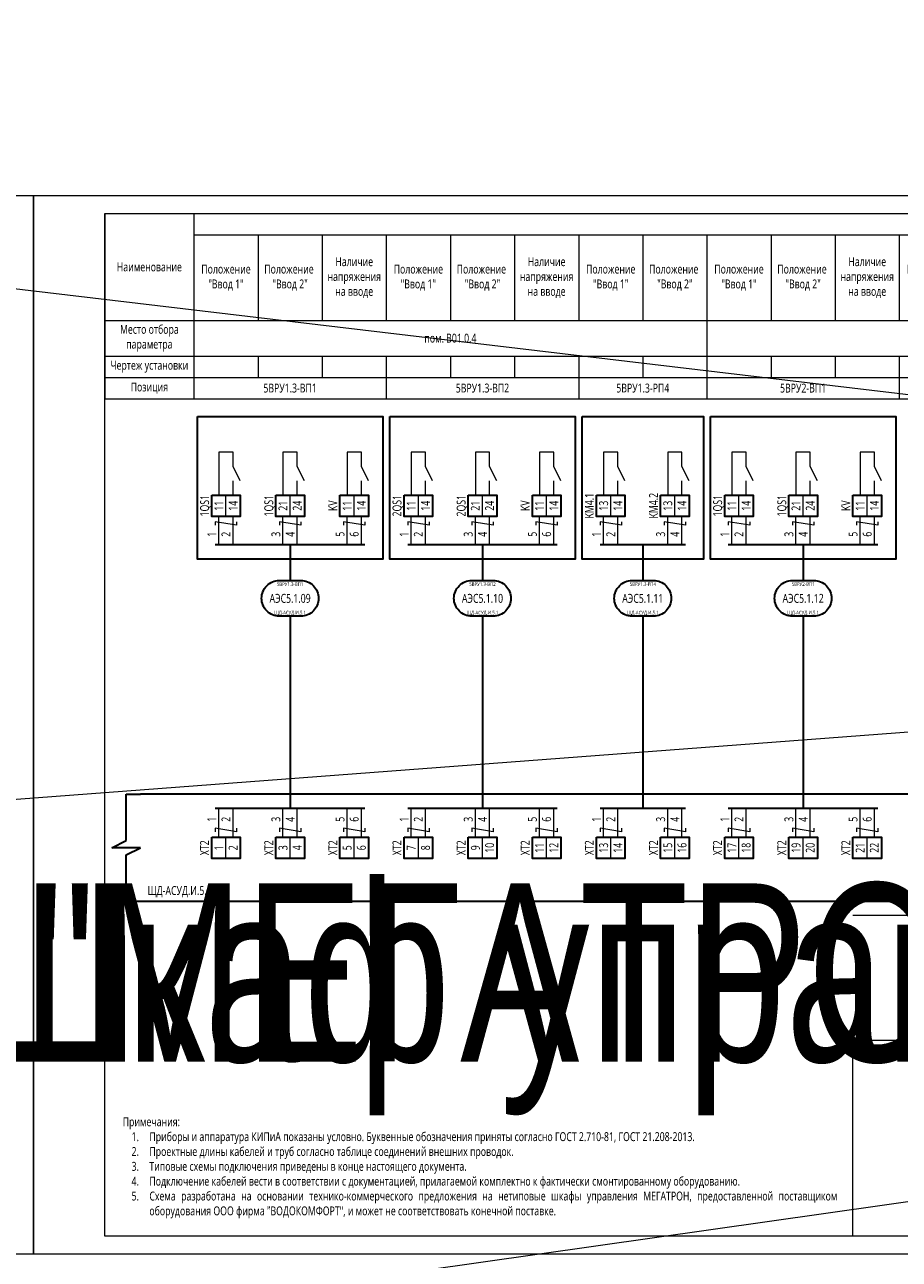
# Model space of a CAD drawing. Header units: millimetres. Extents: x -1173 to 6733, y -4591 to 345.
# Tile 69 of 93: x 838 to 1083, y -2 to 345. Entities that reach past the tile are written whole.
import ezdxf
from ezdxf.enums import TextEntityAlignment as Align

# ---------------------------------------------------------------- set-up
doc = ezdxf.new("R2018")
doc.units = ezdxf.units.MM
doc.set_wipeout_variables(frame=1)
doc.layers.get('0').update_dxf_attribs({"lineweight": 15})
for name, color, linetype, lineweight in [('AK_Drawing', 7, 'Continuous', 35), ('AK_Drawing_Thin', 7, 'Continuous', 15), ('AK_Equipment', 7, 'Continuous', 35), ('AK_Multy_Wire', 7, 'Continuous', 35), ('AK_Table', 7, 'Continuous', 35), ('AK_Wire', 7, 'Continuous', 15), ('AK_Wire_Number', 7, 'Continuous', 15)]:
    doc.layers.add(name, color=color, linetype=linetype, lineweight=lineweight)
doc.layers.add('UNPLOTTED', color=2, linetype='Continuous', lineweight=15, plot=False)
doc.styles.get("Standard").update_dxf_attribs({"font": 'arial.ttf'})
doc.styles.add('Trebuchet MS', font='trebuc.ttf', dxfattribs={"width": 0.75})

# ---------------------------------------------------------------- blocks, each defined once
blk = doc.blocks.new('*U8')
at = {"insert": (-100, -12.42), "char_height": 2.5, "width": 200, "attachment_point": 7, "style": 'Trebuchet MS'}
blk.add_mtext('\\pxqj;Примечания:\\P\\pi-2,l3,t3;1.^IПриборы и аппаратура КИПиА показаны условно. Буквенные обозначения приняты согласно ГОСТ 2.710-81, ГОСТ 21.208-2013.\\P2.^IПроектные длины кабелей и труб согласно таблице соединений внешних проводок.\\P3.^IТиповые схемы подключения приведены в конце настоящего документа.\\P4.^IПодключение кабелей вести в соответствии с документацией, прилагаемой комплектно к фактически смонтированному оборудованию.\\P5.^IСхема разработана на основании технико-коммерческого предложения на нетиповые шкафы управления МЕГАТРОН, предоставленной поставщиком оборудования ООО фирма "ВОДОКОМФОРТ", и может не соответствовать конечной поставке.', dxfattribs=at)
blk = doc.blocks.new('*U9')
at = {"layer": 'AK_Drawing', "color": 0, "linetype": 'ByBlock', "lineweight": -2, "transparency": 16777216}
blk.add_blockref('*U8', (840, 0), dxfattribs=at)
blk = doc.blocks.new('*U1')
at = {"layer": 'UNPLOTTED'}
blk.add_line((0, 90), (-185, 90), dxfattribs=at)
for points in [[(0, 0), (-395, 0), (-395, 287), (0, 287)], [(-185, 55), (0, 55), (0, 0), (-185, 0)]]:
    blk.add_lwpolyline(points, close=True, dxfattribs=at)
blk = doc.blocks.new('*U70')
at = {"style": 'Trebuchet MS', "width": 0.75}
for tag, flags, p in [('NAME', 9, (-1, 0)), ('TYPE', 9, (-1, -3)), ('ASSYCODE', 9, (-1, -6)), ('MFG', 9, (-1, -9)), ('MESUREMENT_UNITS', 9, (-1, -13.44)), ('WEIGHT', 9, (-1, -18)), ('COUNT', 9, (-1, -16.98)), ('SORTING_SECTION', 9, (-1, -22.98)), ('XREF', 1, (-1, -24))]:
    blk.add_attdef(tag, text='', height=2, dxfattribs=dict(at, flags=flags)).set_placement(p, align=Align.RIGHT)
at = {"lineweight": 30, "width": 0.75, "flags": 104}
blk.add_attdef('CATDESC', text='', height=2.5, dxfattribs=at).set_placement((370, -25), align=Align.MIDDLE_RIGHT)
at = {"style": 'Trebuchet MS', "width": 0.75}
blk.add_attdef('TAG1', text='', height=2.5, dxfattribs=at).set_placement((2, -27), align=Align.MIDDLE_LEFT)
at = {"layer": 'UNPLOTTED', "style": 'Trebuchet MS', "width": 0.75, "flags": 8}
for tag, p in [('DESC1', (1, -3)), ('DESC2', (1, -5)), ('DESC3', (1, -7)), ('FAMILY', (1, -13.73)), ('SYSTEM_NAME', (1, -17.99)), ('POSITION_N', (1, -15.99))]:
    blk.add_attdef(tag, p, '', height=1, dxfattribs=at)
blk = doc.blocks.new('*U71')
at = {"lineweight": 30, "width": 0.75, "flags": 104}
blk.add_attdef('CATDESC', text='', height=2.5, dxfattribs=at).set_placement((370, -25), align=Align.MIDDLE_RIGHT)
at = {"style": 'Trebuchet MS', "width": 0.75}
blk.add_attdef('TAG1', text='', height=2.5, dxfattribs=at).set_placement((2, -27), align=Align.MIDDLE_LEFT)
at = {"layer": 'UNPLOTTED', "style": 'Trebuchet MS', "width": 0.75, "flags": 8}
for tag, p in [('DESC1', (1, -3)), ('DESC2', (1, -5)), ('DESC3', (1, -7)), ('FAMILY', (1, -13.73)), ('SYSTEM_NAME', (1, -17.99)), ('POSITION_N', (1, -15.99))]:
    blk.add_attdef(tag, p, '', height=1, dxfattribs=at)
blk = doc.blocks.new('*U72')
for p, q in [((-4, -13), (-4, 0)), ((-4, 0), (0, 0)), ((372, 0), (0, 0)), ((-8, -15), (-4, -13)), ((0, -15), (-8, -15)), ((-4, -17), (0, -15)), ((-4, -30), (-4, -17)), ((-4, -30), (0, -30)), ((0, -30), (372, -30))]:
    blk.add_line(p, q)
at = {"lineweight": 30, "width": 0.75, "flags": 104}
blk.add_attdef('CATDESC', text='', height=2.5, dxfattribs=at).set_placement((370, -25), align=Align.MIDDLE_RIGHT)
at = {"style": 'Trebuchet MS', "width": 0.75}
blk.add_attdef('TAG1', text='', height=2.5, dxfattribs=at).set_placement((2, -27), align=Align.MIDDLE_LEFT)
at = {"layer": 'UNPLOTTED', "style": 'Trebuchet MS', "width": 0.75, "flags": 8}
for tag, p in [('DESC1', (1, -3)), ('DESC2', (1, -5)), ('DESC3', (1, -7)), ('FAMILY', (1, -13.73)), ('SYSTEM_NAME', (1, -17.99)), ('POSITION_N', (1, -15.99))]:
    blk.add_attdef(tag, p, '', height=1, dxfattribs=at)
blk = doc.blocks.new('*U217')
blk.add_wipeout([(0, 0), (0, -6), (8, -6), (8, 0)])
blk.add_lwpolyline([(0, 0), (8, 0), (8, -6), (0, -6)], close=True)
at = {"lineweight": -2}
blk.add_lwpolyline([(4, 0), (8, 0), (8, -6), (4, -6)], close=True, dxfattribs=at)
at = {"style": 'Trebuchet MS', "width": 0.75, "flags": 12}
for tag, p in [('TERM01', (2, -3)), ('TERM02', (6, -3))]:
    blk.add_attdef(tag, text='', height=2.5, rotation=90, dxfattribs=at).set_placement(p, align=Align.MIDDLE_CENTER)
at = {"style": 'Trebuchet MS', "width": 0.75}
blk.add_attdef('TAG1', text='', height=2.5, rotation=90, dxfattribs=at).set_placement((-2, -3), align=Align.MIDDLE_CENTER)
at = {"style": 'Trebuchet MS', "width": 0.75, "flags": 12}
for tag, p in [('NOTE01', (2, -7)), ('NOTE02', (6, -7))]:
    blk.add_attdef(tag, text='', height=2.5, rotation=90, dxfattribs=at).set_placement(p, align=Align.MIDDLE_RIGHT)
blk = doc.blocks.new('*T32')
at = {"layer": 'AK_Table', "color": 0, "linetype": 'ByBlock', "lineweight": -2, "transparency": 16777216}
for p, q in [((0, 0), (385, 0)), ((0, 0), (0, -52)), ((25, 0), (25, -52)), ((385, 0), (385, -52)), ((25, -6), (385, -6)), ((43, -6), (43, -30)), ((61, -6), (61, -30)), ((79, -6), (79, -30)), ((97, -6), (97, -30)), ((115, -6), (115, -30)), ((133, -6), (133, -30)), ((151, -6), (151, -30)), ((169, -6), (169, -52)), ((187, -6), (187, -30)), ((205, -6), (205, -30)), ((223, -6), (223, -30)), ((241, -6), (241, -30)), ((259, -6), (259, -30)), ((277, -6), (277, -30)), ((295, -6), (295, -30)), ((313, -6), (313, -30)), ((331, -6), (331, -30)), ((349, -6), (349, -52)), ((367, -6), (367, -52)), ((0, -30), (385, -30)), ((0, -40), (385, -40)), ((43, -40), (43, -46)), ((61, -40), (61, -46)), ((79, -40), (79, -52)), ((97, -40), (97, -46)), ((115, -40), (115, -46)), ((133, -40), (133, -52)), ((151, -40), (151, -46)), ((187, -40), (187, -46)), ((205, -40), (205, -46)), ((223, -40), (223, -52)), ((241, -40), (241, -46)), ((259, -40), (259, -46)), ((277, -40), (277, -52)), ((295, -40), (295, -46)), ((313, -40), (313, -46)), ((331, -40), (331, -46)), ((0, -46), (385, -46)), ((0, -52), (385, -52))]:
    blk.add_line(p, q, dxfattribs=at)
at = {"layer": 'AK_Table', "color": 0, "transparency": 16777216, "char_height": 2.5, "attachment_point": 5, "style": 'Trebuchet MS'}
for s, insert, width in [('Аварийное освещение (наружные входы ПОН) "Режим дист."', (322, -18), 17), ('Аварийное освещение (наружные входы ПОН) "Включено"', (340, -18), 17), ('Наименование', (12.5, -15), 24), ('Наличие напряжения на вводе', (70, -18), 17), ('Наличие напряжения на вводе', (124, -18), 17), ('Наличие напряжения на вводе', (214, -18), 17), ('Наличие напряжения на вводе', (268, -18), 17), ('Положение "Ввод 1"', (34, -18), 17), ('Положение  "Ввод 2"', (52, -18), 17), ('Положение "Ввод 1"', (88, -18), 17), ('Положение  "Ввод 2"', (106, -18), 17), ('Положение "Ввод 1"', (142, -18), 17), ('Положение  "Ввод 2"', (160, -18), 17), ('Положение "Ввод 1"', (178, -18), 17), ('Положение  "Ввод 2"', (196, -18), 17), ('Положение "Ввод 1"', (232, -18), 17), ('Положение  "Ввод 2"', (250, -18), 17), ('Положение "Ввод 1"', (286, -18), 17), ('Положение  "Ввод 2"', (304, -18), 17), ('Резерв', (358, -18), 17), ('Резерв', (376, -18), 17), ('Место отбора параметра', (12.5, -35), 23), ('{\\C256;пом. B01.0.4}', (97, -35), 143), ('{\\C256;пом. B01.0.6}', (259, -35), 179), ('Чертеж установки', (12.5, -43), 23), ('Позиция', (12.5, -49), 23), ('5ВРУ1.3-ВП1', (52, -49), 53), ('5ВРУ1.3-ВП2', (106, -49), 53), ('5ВРУ1.3-РП4', (151, -49), 35), ('5ВРУ2-ВП1', (196, -49), 53), ('5ВРУ2-ВП2', (250, -49), 53), ('5ВРУ2-РП4', (313, -49), 71)]:
    blk.add_mtext(s, dxfattribs=dict(at, insert=insert, width=width))
blk = doc.blocks.new('*U12')
blk.add_lwpolyline([(-3, 5), (3, 5, -0.414214), (8, 0), (8, 0, -0.414214), (3, -5), (-3, -5, -0.414214), (-8, 0), (-8, 0, -0.414214)], format="xyb", close=True)
at = {"style": 'Trebuchet MS', "width": 0.75}
blk.add_attdef('CA_CIRCUIT_NUMBER', text='', height=2.5, dxfattribs=at).set_placement((0, 0), align=Align.MIDDLE_CENTER)
at = {"lineweight": 30, "width": 0.75, "flags": 1}
blk.add_attdef('CA_CABLE_TYPE', text='', height=2.5, rotation=90, dxfattribs=at).set_placement((0, -25), align=Align.BOTTOM_CENTER)
at = {"style": 'Trebuchet MS', "width": 0.75}
blk.add_attdef('LENGTH', text='', height=2.5, rotation=90, dxfattribs=at).set_placement((2, -24.82), align=Align.MIDDLE_CENTER)
at = {"layer": 'UNPLOTTED', "style": 'Trebuchet MS', "width": 0.75}
for tag, p in [('LOAD_NAME', (0, 4)), ('PANEL_NAME', (0, -4))]:
    blk.add_attdef(tag, text='', height=1, dxfattribs=at).set_placement(p, align=Align.MIDDLE_CENTER)
blk = doc.blocks.new('*U126')
at = {"layer": 'AK_Wire'}
for points in [[(-2, -4), (-2, 4)], [(2, -4), (2, 4)], [(3, 2.5), (3, 1.5), (-3, 2.5), (-3, 1.5)]]:
    blk.add_lwpolyline(points, dxfattribs=at)
blk = doc.blocks.new('*U127')
at = {"layer": 'AK_Drawing', "color": 0, "linetype": 'ByBlock', "lineweight": -2, "transparency": 16777216}
for p in [(0, 0), (18, 0), (36, 0)]:
    blk.add_blockref('*U126', p, dxfattribs=at)
blk = doc.blocks.new('Z')
at = {"layer": 'AK_Wire'}
blk.add_lwpolyline([(3, 0.5), (3, -0.5), (-3, 0.5), (-3, -0.5)], dxfattribs=at)
blk = doc.blocks.new('*U128')
at = {"layer": 'AK_Wire'}
for points in [[(-2, -4), (-2, 4)], [(2, -4), (2, 4)]]:
    blk.add_lwpolyline(points, dxfattribs=at)
blk.add_blockref('Z', (0, -2), dxfattribs=at)
blk = doc.blocks.new('*U129')
at = {"layer": 'AK_Drawing', "color": 0, "linetype": 'ByBlock', "lineweight": -2, "transparency": 16777216}
for p in [(0, 0), (18, 0), (36, 0)]:
    blk.add_blockref('*U128', p, dxfattribs=at)
blk = doc.blocks.new('*U30')
blk.add_line((4, 0), (4, 4))
blk.add_lwpolyline([(6, 4), (4, 8), (4, 12), (0, 12), (0, 0)])
blk = doc.blocks.new('*U130')
at = {"layer": 'AK_Drawing_Thin'}
blk.add_blockref('*U30', (-4, -6.5), dxfattribs=at)
blk = doc.blocks.new('*U131')
at = {"layer": 'AK_Drawing', "color": 0, "linetype": 'ByBlock', "lineweight": -2, "transparency": 16777216}
for p in [(0, 0), (18, 0), (36, 0)]:
    blk.add_blockref('*U130', p, dxfattribs=at)
blk = doc.blocks.new('*U132')
at = {"layer": 'AK_Wire'}
for points in [[(-2, -4), (-2, 4)], [(2, -4), (2, 4)], [(3, 2.5), (3, 1.5), (-3, 2.5), (-3, 1.5)]]:
    blk.add_lwpolyline(points, dxfattribs=at)
blk = doc.blocks.new('*U133')
at = {"layer": 'AK_Drawing', "color": 0, "linetype": 'ByBlock', "lineweight": -2, "transparency": 16777216}
for p in [(0, 0), (18, 0), (36, 0)]:
    blk.add_blockref('*U132', p, dxfattribs=at)
blk = doc.blocks.new('*U134')
at = {"layer": 'AK_Wire'}
for points in [[(-2, -4), (-2, 4)], [(2, -4), (2, 4)]]:
    blk.add_lwpolyline(points, dxfattribs=at)
blk.add_blockref('Z', (0, -2), dxfattribs=at)
blk = doc.blocks.new('*U135')
at = {"layer": 'AK_Drawing', "color": 0, "linetype": 'ByBlock', "lineweight": -2, "transparency": 16777216}
for p in [(0, 0), (18, 0), (36, 0)]:
    blk.add_blockref('*U134', p, dxfattribs=at)
blk = doc.blocks.new('*U136')
at = {"layer": 'AK_Drawing_Thin'}
blk.add_blockref('*U30', (-4, -6.5), dxfattribs=at)
blk = doc.blocks.new('*U137')
at = {"layer": 'AK_Drawing', "color": 0, "linetype": 'ByBlock', "lineweight": -2, "transparency": 16777216}
for p in [(0, 0), (18, 0), (36, 0)]:
    blk.add_blockref('*U136', p, dxfattribs=at)
blk = doc.blocks.new('*U138')
at = {"layer": 'AK_Wire'}
for points in [[(-2, -4), (-2, 4)], [(2, -4), (2, 4)], [(3, 2.5), (3, 1.5), (-3, 2.5), (-3, 1.5)]]:
    blk.add_lwpolyline(points, dxfattribs=at)
blk = doc.blocks.new('*U139')
at = {"layer": 'AK_Drawing', "color": 0, "linetype": 'ByBlock', "lineweight": -2, "transparency": 16777216}
for p in [(0, 0), (18, 0)]:
    blk.add_blockref('*U138', p, dxfattribs=at)
blk = doc.blocks.new('*U140')
at = {"layer": 'AK_Wire'}
for points in [[(-2, -4), (-2, 4)], [(2, -4), (2, 4)]]:
    blk.add_lwpolyline(points, dxfattribs=at)
blk.add_blockref('Z', (0, -2), dxfattribs=at)
blk = doc.blocks.new('*U141')
at = {"layer": 'AK_Drawing', "color": 0, "linetype": 'ByBlock', "lineweight": -2, "transparency": 16777216}
for p in [(0, 0), (18, 0)]:
    blk.add_blockref('*U140', p, dxfattribs=at)
blk = doc.blocks.new('*U142')
at = {"layer": 'AK_Drawing_Thin'}
blk.add_blockref('*U30', (-4, -6.5), dxfattribs=at)
blk = doc.blocks.new('*U143')
at = {"layer": 'AK_Drawing', "color": 0, "linetype": 'ByBlock', "lineweight": -2, "transparency": 16777216}
for p in [(0, 0), (18, 0)]:
    blk.add_blockref('*U142', p, dxfattribs=at)
blk = doc.blocks.new('*U144')
at = {"layer": 'AK_Wire'}
for points in [[(-2, -4), (-2, 4)], [(2, -4), (2, 4)], [(3, 2.5), (3, 1.5), (-3, 2.5), (-3, 1.5)]]:
    blk.add_lwpolyline(points, dxfattribs=at)
blk = doc.blocks.new('*U145')
at = {"layer": 'AK_Drawing', "color": 0, "linetype": 'ByBlock', "lineweight": -2, "transparency": 16777216}
for p in [(0, 0), (18, 0), (36, 0)]:
    blk.add_blockref('*U144', p, dxfattribs=at)
blk = doc.blocks.new('*U146')
at = {"layer": 'AK_Wire'}
for points in [[(-2, -4), (-2, 4)], [(2, -4), (2, 4)]]:
    blk.add_lwpolyline(points, dxfattribs=at)
blk.add_blockref('Z', (0, -2), dxfattribs=at)
blk = doc.blocks.new('*U147')
at = {"layer": 'AK_Drawing', "color": 0, "linetype": 'ByBlock', "lineweight": -2, "transparency": 16777216}
for p in [(0, 0), (18, 0), (36, 0)]:
    blk.add_blockref('*U146', p, dxfattribs=at)
blk = doc.blocks.new('*U148')
at = {"layer": 'AK_Drawing_Thin'}
blk.add_blockref('*U30', (-4, -6.5), dxfattribs=at)
blk = doc.blocks.new('*U149')
at = {"layer": 'AK_Drawing', "color": 0, "linetype": 'ByBlock', "lineweight": -2, "transparency": 16777216}
for p in [(0, 0), (18, 0), (36, 0)]:
    blk.add_blockref('*U148', p, dxfattribs=at)

msp = doc.modelspace()

# ---------------------------------------------------------------- linework, layer by layer
at = {"layer": 'AK_Drawing', "lineweight": 30}
for points in [[(886, 235), (938, 235), (938, 195), (886, 195)], [(940, 235), (992, 235), (992, 195), (940, 195)], [(994, 235), (1028, 235), (1028, 195), (994, 195)], [(1030, 235), (1082, 235), (1082, 195), (1030, 195)]]:
    msp.add_lwpolyline(points, close=True, dxfattribs=at)
at = {"layer": 'AK_Multy_Wire'}
for p, q in [((933, 199), (891, 199)), ((987, 199), (945, 199)), ((1023, 199), (999, 199)), ((1077, 199), (1035, 199)), ((933, 125), (891, 125)), ((987, 125), (945, 125)), ((1023, 125), (999, 125)), ((1077, 125), (1035, 125))]:
    msp.add_line(p, q, dxfattribs=at)
for points in [[(912, 199), (912, 189)], [(966, 199), (966, 189)], [(1011, 199), (1011, 189)], [(1056, 199), (1056, 189)], [(912, 179), (912, 125)], [(966, 179), (966, 125)], [(1011, 179), (1011, 125)], [(1056, 179), (1056, 125)]]:
    msp.add_lwpolyline(points, dxfattribs=at)
at = {"layer": 'UNPLOTTED', "linetype": 'Continuous'}
for points in [[(420, 0), (840, 0), (840, 297), (420, 297)], [(840, 0), (1260, 0), (1260, 297), (840, 297)]]:
    msp.add_lwpolyline(points, close=True, dxfattribs=at)

# ---------------------------------------------------------------- block references
msp.add_blockref('*T32', (860, 292))
at = {"layer": 'AK_Drawing'}
msp.add_blockref('*U9', (125, 22.42), dxfattribs=at)
at = {"layer": 'AK_Equipment'}
ref = msp.add_blockref('*U70', (30, 129), dxfattribs=at)
lines = msp.add_mtext('\\W0.7500;Шкаф управления "МЕГАТРОН" ШАУ-С-220-ЩД-АСУД.И.5.1(1059-50-1.2-05-АСУД.И)-54', dxfattribs={"layer": '0', "insert": (400, 104), "char_height": 50, "attachment_point": 1})
ref.add_attrib('CATDESC', '', (400, 104), dxfattribs={"flags": 104}).embed_mtext(lines)
ref = msp.add_blockref('*U71', (450, 129), dxfattribs=at)
lines = msp.add_mtext('\\W0.7500;Шкаф управления "МЕГАТРОН" ШАУ-С-220-ЩД-АСУД.И.5.1(1059-50-1.2-05-АСУД.И)-54', dxfattribs={"layer": '0', "insert": (820, 104), "char_height": 50, "attachment_point": 1})
ref.add_attrib('CATDESC', '', (820, 104), dxfattribs={"flags": 104}).embed_mtext(lines)
ref = msp.add_blockref('*U72', (870, 129), dxfattribs=at)
ref.add_attrib('TAG1', 'ЩД-АСУД.И.5.1', dxfattribs={"layer": '0', "height": 2.5, "style": 'Trebuchet MS', "width": 0.75}).set_placement((872, 102), align=Align.MIDDLE_LEFT)
at = {"layer": 'AK_Multy_Wire', "ltscale": 10}
for p, values in [((912, 184), {'CA_CIRCUIT_NUMBER': 'АЭС5.1.09', 'PANEL_NAME': 'ЩД-АСУД.И.5.1', 'LOAD_NAME': '5ВРУ1.3-ВП1'}), ((966, 184), {'CA_CIRCUIT_NUMBER': 'АЭС5.1.10', 'PANEL_NAME': 'ЩД-АСУД.И.5.1', 'LOAD_NAME': '5ВРУ1.3-ВП2'}), ((1011, 184), {'CA_CIRCUIT_NUMBER': 'АЭС5.1.11', 'PANEL_NAME': 'ЩД-АСУД.И.5.1', 'LOAD_NAME': '5ВРУ1.3-РП4'}), ((1056, 184), {'CA_CIRCUIT_NUMBER': 'АЭС5.1.12', 'PANEL_NAME': 'ЩД-АСУД.И.5.1', 'LOAD_NAME': '5ВРУ2-ВП1'})]:
    msp.add_blockref('*U12', p, dxfattribs=at).add_auto_attribs(values)
at = {"layer": 'UNPLOTTED'}
msp.add_blockref('*U1', (1255, 5), dxfattribs=at)

# ---------------------------------------------------------------- texts
at = {"layer": 'AK_Wire_Number', "style": 'Trebuchet MS', "width": 0.75}
for s, p in [('1', (892, 202)), ('2', (896, 202)), ('3', (910, 202)), ('4', (914, 202)), ('5', (928, 202)), ('6', (932, 202)), ('1', (946, 202)), ('2', (950, 202)), ('3', (964, 202)), ('4', (968, 202)), ('5', (982, 202)), ('6', (986, 202)), ('1', (1000, 202)), ('2', (1004, 202)), ('3', (1018, 202)), ('4', (1022, 202)), ('1', (1036, 202)), ('2', (1040, 202)), ('3', (1054, 202)), ('4', (1058, 202)), ('5', (1072, 202)), ('6', (1076, 202)), ('1', (892, 122)), ('2', (896, 122)), ('3', (910, 122)), ('4', (914, 122)), ('5', (928, 122)), ('6', (932, 122)), ('1', (946, 122)), ('2', (950, 122)), ('3', (964, 122)), ('4', (968, 122)), ('5', (982, 122)), ('6', (986, 122)), ('1', (1000, 122)), ('2', (1004, 122)), ('3', (1018, 122)), ('4', (1022, 122)), ('1', (1036, 122)), ('2', (1040, 122)), ('3', (1054, 122)), ('4', (1058, 122)), ('5', (1072, 122)), ('6', (1076, 122))]:
    msp.add_text(s, height=2.5, rotation=90, dxfattribs=at).set_placement(p, align=Align.BOTTOM_CENTER)

# ---------------------------------------------------------------- next in the draw order: block references
at = {"layer": 'AK_Equipment', "lineweight": 15}
ref = msp.add_blockref('*U217', (890, 213), dxfattribs=at)
ref.add_attrib('TAG1', '1QS1', dxfattribs={"layer": '0', "height": 2.5, "rotation": 90, "style": 'Trebuchet MS', "width": 0.75}).set_placement((888, 210), align=Align.MIDDLE_CENTER)
ref.add_attrib('TERM01', '11', dxfattribs={"layer": '0', "height": 2.5, "rotation": 90, "style": 'Trebuchet MS', "width": 0.75}).set_placement((892, 210), align=Align.MIDDLE_CENTER)
ref.add_attrib('TERM02', '14', dxfattribs={"layer": '0', "height": 2.5, "rotation": 90, "style": 'Trebuchet MS', "width": 0.75}).set_placement((896, 210), align=Align.MIDDLE_CENTER)
ref = msp.add_blockref('*U217', (908, 213), dxfattribs=at)
ref.add_attrib('TAG1', '1QS1', dxfattribs={"layer": '0', "height": 2.5, "rotation": 90, "style": 'Trebuchet MS', "width": 0.75}).set_placement((906, 210), align=Align.MIDDLE_CENTER)
ref.add_attrib('TERM01', '21', dxfattribs={"layer": '0', "height": 2.5, "rotation": 90, "style": 'Trebuchet MS', "width": 0.75}).set_placement((910, 210), align=Align.MIDDLE_CENTER)
ref.add_attrib('TERM02', '24', dxfattribs={"layer": '0', "height": 2.5, "rotation": 90, "style": 'Trebuchet MS', "width": 0.75}).set_placement((914, 210), align=Align.MIDDLE_CENTER)
ref = msp.add_blockref('*U217', (926, 213), dxfattribs=at)
ref.add_attrib('TAG1', 'KV', dxfattribs={"layer": '0', "height": 2.5, "rotation": 90, "style": 'Trebuchet MS', "width": 0.75}).set_placement((924, 210), align=Align.MIDDLE_CENTER)
ref.add_attrib('TERM01', '11', dxfattribs={"layer": '0', "height": 2.5, "rotation": 90, "style": 'Trebuchet MS', "width": 0.75}).set_placement((928, 210), align=Align.MIDDLE_CENTER)
ref.add_attrib('TERM02', '14', dxfattribs={"layer": '0', "height": 2.5, "rotation": 90, "style": 'Trebuchet MS', "width": 0.75}).set_placement((932, 210), align=Align.MIDDLE_CENTER)
ref = msp.add_blockref('*U217', (944, 213), dxfattribs=at)
ref.add_attrib('TAG1', '2QS1', dxfattribs={"layer": '0', "height": 2.5, "rotation": 90, "style": 'Trebuchet MS', "width": 0.75}).set_placement((942, 210), align=Align.MIDDLE_CENTER)
ref.add_attrib('TERM01', '11', dxfattribs={"layer": '0', "height": 2.5, "rotation": 90, "style": 'Trebuchet MS', "width": 0.75}).set_placement((946, 210), align=Align.MIDDLE_CENTER)
ref.add_attrib('TERM02', '14', dxfattribs={"layer": '0', "height": 2.5, "rotation": 90, "style": 'Trebuchet MS', "width": 0.75}).set_placement((950, 210), align=Align.MIDDLE_CENTER)
ref = msp.add_blockref('*U217', (962, 213), dxfattribs=at)
ref.add_attrib('TAG1', '2QS1', dxfattribs={"layer": '0', "height": 2.5, "rotation": 90, "style": 'Trebuchet MS', "width": 0.75}).set_placement((960, 210), align=Align.MIDDLE_CENTER)
ref.add_attrib('TERM01', '21', dxfattribs={"layer": '0', "height": 2.5, "rotation": 90, "style": 'Trebuchet MS', "width": 0.75}).set_placement((964, 210), align=Align.MIDDLE_CENTER)
ref.add_attrib('TERM02', '24', dxfattribs={"layer": '0', "height": 2.5, "rotation": 90, "style": 'Trebuchet MS', "width": 0.75}).set_placement((968, 210), align=Align.MIDDLE_CENTER)
ref = msp.add_blockref('*U217', (980, 213), dxfattribs=at)
ref.add_attrib('TAG1', 'KV', dxfattribs={"layer": '0', "height": 2.5, "rotation": 90, "style": 'Trebuchet MS', "width": 0.75}).set_placement((978, 210), align=Align.MIDDLE_CENTER)
ref.add_attrib('TERM01', '11', dxfattribs={"layer": '0', "height": 2.5, "rotation": 90, "style": 'Trebuchet MS', "width": 0.75}).set_placement((982, 210), align=Align.MIDDLE_CENTER)
ref.add_attrib('TERM02', '14', dxfattribs={"layer": '0', "height": 2.5, "rotation": 90, "style": 'Trebuchet MS', "width": 0.75}).set_placement((986, 210), align=Align.MIDDLE_CENTER)
ref = msp.add_blockref('*U217', (998, 213), dxfattribs=at)
ref.add_attrib('TAG1', 'KM4.1', dxfattribs={"layer": '0', "height": 2.5, "rotation": 90, "style": 'Trebuchet MS', "width": 0.75}).set_placement((996, 210), align=Align.MIDDLE_CENTER)
ref.add_attrib('TERM01', '13', dxfattribs={"layer": '0', "height": 2.5, "rotation": 90, "style": 'Trebuchet MS', "width": 0.75}).set_placement((1000, 210), align=Align.MIDDLE_CENTER)
ref.add_attrib('TERM02', '14', dxfattribs={"layer": '0', "height": 2.5, "rotation": 90, "style": 'Trebuchet MS', "width": 0.75}).set_placement((1004, 210), align=Align.MIDDLE_CENTER)
ref = msp.add_blockref('*U217', (1016, 213), dxfattribs=at)
ref.add_attrib('TAG1', 'KM4.2', dxfattribs={"layer": '0', "height": 2.5, "rotation": 90, "style": 'Trebuchet MS', "width": 0.75}).set_placement((1014, 210), align=Align.MIDDLE_CENTER)
ref.add_attrib('TERM01', '13', dxfattribs={"layer": '0', "height": 2.5, "rotation": 90, "style": 'Trebuchet MS', "width": 0.75}).set_placement((1018, 210), align=Align.MIDDLE_CENTER)
ref.add_attrib('TERM02', '14', dxfattribs={"layer": '0', "height": 2.5, "rotation": 90, "style": 'Trebuchet MS', "width": 0.75}).set_placement((1022, 210), align=Align.MIDDLE_CENTER)
ref = msp.add_blockref('*U217', (1034, 213), dxfattribs=at)
ref.add_attrib('TAG1', '1QS1', dxfattribs={"layer": '0', "height": 2.5, "rotation": 90, "style": 'Trebuchet MS', "width": 0.75}).set_placement((1032, 210), align=Align.MIDDLE_CENTER)
ref.add_attrib('TERM01', '11', dxfattribs={"layer": '0', "height": 2.5, "rotation": 90, "style": 'Trebuchet MS', "width": 0.75}).set_placement((1036, 210), align=Align.MIDDLE_CENTER)
ref.add_attrib('TERM02', '14', dxfattribs={"layer": '0', "height": 2.5, "rotation": 90, "style": 'Trebuchet MS', "width": 0.75}).set_placement((1040, 210), align=Align.MIDDLE_CENTER)
ref = msp.add_blockref('*U217', (1052, 213), dxfattribs=at)
ref.add_attrib('TAG1', '1QS1', dxfattribs={"layer": '0', "height": 2.5, "rotation": 90, "style": 'Trebuchet MS', "width": 0.75}).set_placement((1050, 210), align=Align.MIDDLE_CENTER)
ref.add_attrib('TERM01', '21', dxfattribs={"layer": '0', "height": 2.5, "rotation": 90, "style": 'Trebuchet MS', "width": 0.75}).set_placement((1054, 210), align=Align.MIDDLE_CENTER)
ref.add_attrib('TERM02', '24', dxfattribs={"layer": '0', "height": 2.5, "rotation": 90, "style": 'Trebuchet MS', "width": 0.75}).set_placement((1058, 210), align=Align.MIDDLE_CENTER)
ref = msp.add_blockref('*U217', (1070, 213), dxfattribs=at)
ref.add_attrib('TAG1', 'KV', dxfattribs={"layer": '0', "height": 2.5, "rotation": 90, "style": 'Trebuchet MS', "width": 0.75}).set_placement((1068, 210), align=Align.MIDDLE_CENTER)
ref.add_attrib('TERM01', '11', dxfattribs={"layer": '0', "height": 2.5, "rotation": 90, "style": 'Trebuchet MS', "width": 0.75}).set_placement((1072, 210), align=Align.MIDDLE_CENTER)
ref.add_attrib('TERM02', '14', dxfattribs={"layer": '0', "height": 2.5, "rotation": 90, "style": 'Trebuchet MS', "width": 0.75}).set_placement((1076, 210), align=Align.MIDDLE_CENTER)
ref = msp.add_blockref('*U217', (890, 117), dxfattribs=at)
ref.add_attrib('TAG1', 'XT2', dxfattribs={"layer": '0', "height": 2.5, "rotation": 90, "style": 'Trebuchet MS', "width": 0.75}).set_placement((888, 114), align=Align.MIDDLE_CENTER)
ref.add_attrib('TERM01', '1', dxfattribs={"layer": '0', "height": 2.5, "rotation": 90, "style": 'Trebuchet MS', "width": 0.75}).set_placement((892, 114), align=Align.MIDDLE_CENTER)
ref.add_attrib('TERM02', '2', dxfattribs={"layer": '0', "height": 2.5, "rotation": 90, "style": 'Trebuchet MS', "width": 0.75}).set_placement((896, 114), align=Align.MIDDLE_CENTER)
ref = msp.add_blockref('*U217', (908, 117), dxfattribs=at)
ref.add_attrib('TAG1', 'XT2', dxfattribs={"layer": '0', "height": 2.5, "rotation": 90, "style": 'Trebuchet MS', "width": 0.75}).set_placement((906, 114), align=Align.MIDDLE_CENTER)
ref.add_attrib('TERM01', '3', dxfattribs={"layer": '0', "height": 2.5, "rotation": 90, "style": 'Trebuchet MS', "width": 0.75}).set_placement((910, 114), align=Align.MIDDLE_CENTER)
ref.add_attrib('TERM02', '4', dxfattribs={"layer": '0', "height": 2.5, "rotation": 90, "style": 'Trebuchet MS', "width": 0.75}).set_placement((914, 114), align=Align.MIDDLE_CENTER)
ref = msp.add_blockref('*U217', (926, 117), dxfattribs=at)
ref.add_attrib('TAG1', 'XT2', dxfattribs={"layer": '0', "height": 2.5, "rotation": 90, "style": 'Trebuchet MS', "width": 0.75}).set_placement((924, 114), align=Align.MIDDLE_CENTER)
ref.add_attrib('TERM01', '5', dxfattribs={"layer": '0', "height": 2.5, "rotation": 90, "style": 'Trebuchet MS', "width": 0.75}).set_placement((928, 114), align=Align.MIDDLE_CENTER)
ref.add_attrib('TERM02', '6', dxfattribs={"layer": '0', "height": 2.5, "rotation": 90, "style": 'Trebuchet MS', "width": 0.75}).set_placement((932, 114), align=Align.MIDDLE_CENTER)
ref = msp.add_blockref('*U217', (944, 117), dxfattribs=at)
ref.add_attrib('TAG1', 'XT2', dxfattribs={"layer": '0', "height": 2.5, "rotation": 90, "style": 'Trebuchet MS', "width": 0.75}).set_placement((942, 114), align=Align.MIDDLE_CENTER)
ref.add_attrib('TERM01', '7', dxfattribs={"layer": '0', "height": 2.5, "rotation": 90, "style": 'Trebuchet MS', "width": 0.75}).set_placement((946, 114), align=Align.MIDDLE_CENTER)
ref.add_attrib('TERM02', '8', dxfattribs={"layer": '0', "height": 2.5, "rotation": 90, "style": 'Trebuchet MS', "width": 0.75}).set_placement((950, 114), align=Align.MIDDLE_CENTER)
ref = msp.add_blockref('*U217', (962, 117), dxfattribs=at)
ref.add_attrib('TAG1', 'XT2', dxfattribs={"layer": '0', "height": 2.5, "rotation": 90, "style": 'Trebuchet MS', "width": 0.75}).set_placement((960, 114), align=Align.MIDDLE_CENTER)
ref.add_attrib('TERM01', '9', dxfattribs={"layer": '0', "height": 2.5, "rotation": 90, "style": 'Trebuchet MS', "width": 0.75}).set_placement((964, 114), align=Align.MIDDLE_CENTER)
ref.add_attrib('TERM02', '10', dxfattribs={"layer": '0', "height": 2.5, "rotation": 90, "style": 'Trebuchet MS', "width": 0.75}).set_placement((968, 114), align=Align.MIDDLE_CENTER)
ref = msp.add_blockref('*U217', (980, 117), dxfattribs=at)
ref.add_attrib('TAG1', 'XT2', dxfattribs={"layer": '0', "height": 2.5, "rotation": 90, "style": 'Trebuchet MS', "width": 0.75}).set_placement((978, 114), align=Align.MIDDLE_CENTER)
ref.add_attrib('TERM01', '11', dxfattribs={"layer": '0', "height": 2.5, "rotation": 90, "style": 'Trebuchet MS', "width": 0.75}).set_placement((982, 114), align=Align.MIDDLE_CENTER)
ref.add_attrib('TERM02', '12', dxfattribs={"layer": '0', "height": 2.5, "rotation": 90, "style": 'Trebuchet MS', "width": 0.75}).set_placement((986, 114), align=Align.MIDDLE_CENTER)
ref = msp.add_blockref('*U217', (998, 117), dxfattribs=at)
ref.add_attrib('TAG1', 'XT2', dxfattribs={"layer": '0', "height": 2.5, "rotation": 90, "style": 'Trebuchet MS', "width": 0.75}).set_placement((996, 114), align=Align.MIDDLE_CENTER)
ref.add_attrib('TERM01', '13', dxfattribs={"layer": '0', "height": 2.5, "rotation": 90, "style": 'Trebuchet MS', "width": 0.75}).set_placement((1000, 114), align=Align.MIDDLE_CENTER)
ref.add_attrib('TERM02', '14', dxfattribs={"layer": '0', "height": 2.5, "rotation": 90, "style": 'Trebuchet MS', "width": 0.75}).set_placement((1004, 114), align=Align.MIDDLE_CENTER)
ref = msp.add_blockref('*U217', (1016, 117), dxfattribs=at)
ref.add_attrib('TAG1', 'XT2', dxfattribs={"layer": '0', "height": 2.5, "rotation": 90, "style": 'Trebuchet MS', "width": 0.75}).set_placement((1014, 114), align=Align.MIDDLE_CENTER)
ref.add_attrib('TERM01', '15', dxfattribs={"layer": '0', "height": 2.5, "rotation": 90, "style": 'Trebuchet MS', "width": 0.75}).set_placement((1018, 114), align=Align.MIDDLE_CENTER)
ref.add_attrib('TERM02', '16', dxfattribs={"layer": '0', "height": 2.5, "rotation": 90, "style": 'Trebuchet MS', "width": 0.75}).set_placement((1022, 114), align=Align.MIDDLE_CENTER)
ref = msp.add_blockref('*U217', (1034, 117), dxfattribs=at)
ref.add_attrib('TAG1', 'XT2', dxfattribs={"layer": '0', "height": 2.5, "rotation": 90, "style": 'Trebuchet MS', "width": 0.75}).set_placement((1032, 114), align=Align.MIDDLE_CENTER)
ref.add_attrib('TERM01', '17', dxfattribs={"layer": '0', "height": 2.5, "rotation": 90, "style": 'Trebuchet MS', "width": 0.75}).set_placement((1036, 114), align=Align.MIDDLE_CENTER)
ref.add_attrib('TERM02', '18', dxfattribs={"layer": '0', "height": 2.5, "rotation": 90, "style": 'Trebuchet MS', "width": 0.75}).set_placement((1040, 114), align=Align.MIDDLE_CENTER)
ref = msp.add_blockref('*U217', (1052, 117), dxfattribs=at)
ref.add_attrib('TAG1', 'XT2', dxfattribs={"layer": '0', "height": 2.5, "rotation": 90, "style": 'Trebuchet MS', "width": 0.75}).set_placement((1050, 114), align=Align.MIDDLE_CENTER)
ref.add_attrib('TERM01', '19', dxfattribs={"layer": '0', "height": 2.5, "rotation": 90, "style": 'Trebuchet MS', "width": 0.75}).set_placement((1054, 114), align=Align.MIDDLE_CENTER)
ref.add_attrib('TERM02', '20', dxfattribs={"layer": '0', "height": 2.5, "rotation": 90, "style": 'Trebuchet MS', "width": 0.75}).set_placement((1058, 114), align=Align.MIDDLE_CENTER)
ref = msp.add_blockref('*U217', (1070, 117), dxfattribs=at)
ref.add_attrib('TAG1', 'XT2', dxfattribs={"layer": '0', "height": 2.5, "rotation": 90, "style": 'Trebuchet MS', "width": 0.75}).set_placement((1068, 114), align=Align.MIDDLE_CENTER)
ref.add_attrib('TERM01', '21', dxfattribs={"layer": '0', "height": 2.5, "rotation": 90, "style": 'Trebuchet MS', "width": 0.75}).set_placement((1072, 114), align=Align.MIDDLE_CENTER)
ref.add_attrib('TERM02', '22', dxfattribs={"layer": '0', "height": 2.5, "rotation": 90, "style": 'Trebuchet MS', "width": 0.75}).set_placement((1076, 114), align=Align.MIDDLE_CENTER)

# ---------------------------------------------------------------- next in the draw order: linework, layer by layer
at = {"color": 3}
msp.add_lwpolyline([(-287, 43), (3067, 296), (-53, -147), (927, -147), (-44, -438), (1094, -438), (210, -600), (210, 345), (3172, -6)], dxfattribs=at)

# ---------------------------------------------------------------- next in the draw order: block references
at = {"layer": 'AK_Drawing'}
for name, p in [('*U131', (896, 219.5)), ('*U137', (950, 219.5)), ('*U143', (1004, 219.5)), ('*U149', (1040, 219.5)), ('*U127', (894, 203)), ('*U133', (948, 203)), ('*U139', (1002, 203)), ('*U145', (1038, 203)), ('*U129', (894, 121)), ('*U135', (948, 121)), ('*U141', (1002, 121)), ('*U147', (1038, 121))]:
    msp.add_blockref(name, p, dxfattribs=at)

doc.saveas('drawing.dxf')
